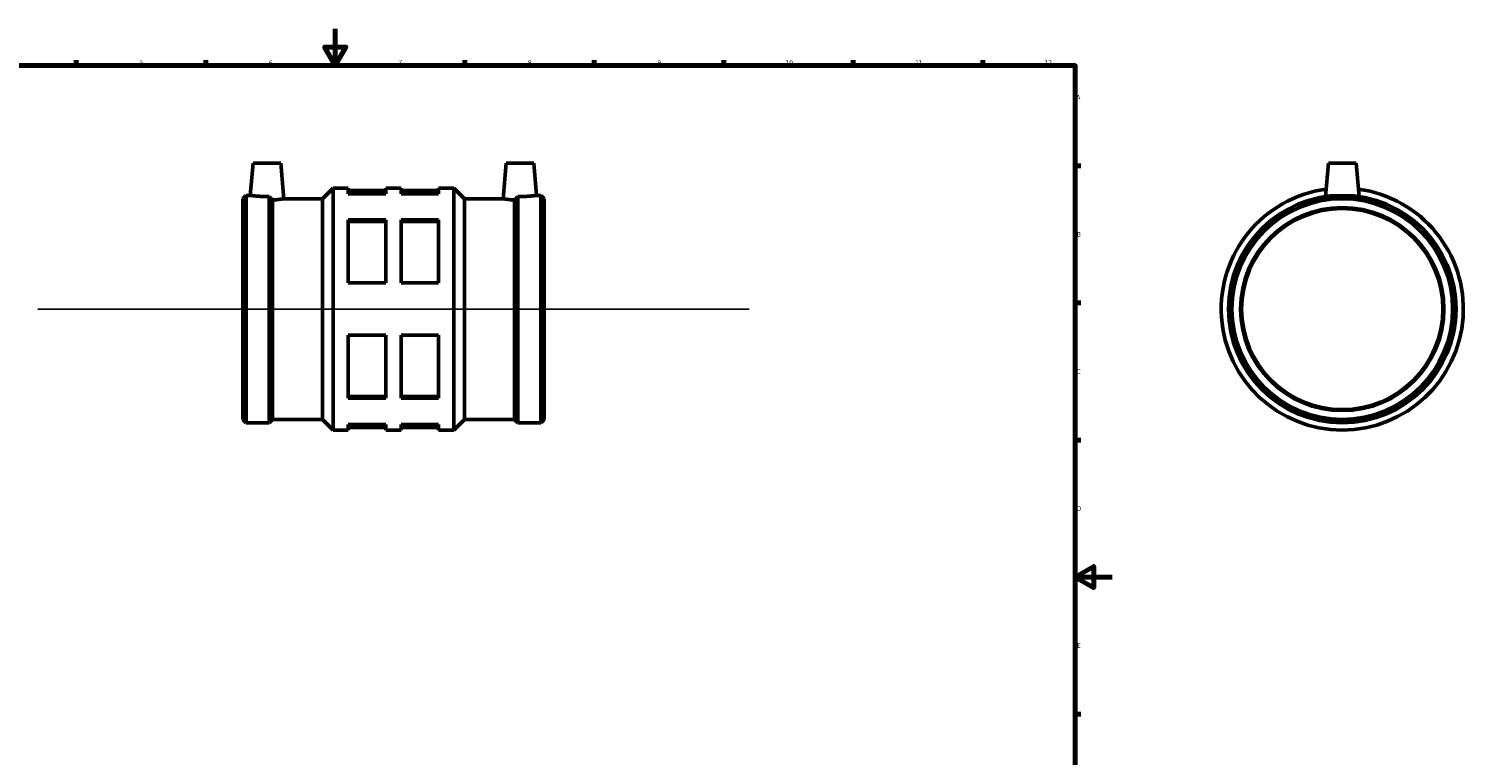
# Model space of a CAD drawing. Header units: millimetres. Extents: x -141 to 1065, y -193 to 1241.
# Tile 4 of 6: x 255 to 1031, y 201 to 594. Entities that reach past the tile are written whole.
import ezdxf

# ---------------------------------------------------------------- set-up
doc = ezdxf.new("R2010")
doc.units = ezdxf.units.MM
for name, color, linetype, lineweight in [('Border (ISO)', 7, 'Continuous', 70), ('Sketch Geometry (ISO)', 7, 'Continuous', 25), ('Visible (ISO)', 7, 'Continuous', 50)]:
    doc.layers.add(name, color=color, linetype=linetype, lineweight=lineweight)
doc.styles.add('Note Text (ISO)', font='tahoma.ttf')

# ---------------------------------------------------------------- blocks, each defined once
blk = doc.blocks.new('Borders Default Border')
at = {"layer": 'Border (ISO)'}
for p, q in [((280.33, 574), (280.33, 576.9)), ((350.42, 574), (350.42, 576.9)), ((490.58, 574), (490.58, 576.9)), ((560.67, 574), (560.67, 576.9)), ((630.75, 574), (630.75, 576.9)), ((700.83, 574), (700.83, 576.9)), ((770.92, 574), (770.92, 576.9)), ((821, 519.75), (823.9, 519.75)), ((821, 445.5), (823.9, 445.5)), ((821, 371.25), (823.9, 371.25)), ((821, 222.75), (823.9, 222.75))]:
    blk.add_line(p, q, dxfattribs=at)
at = {"layer": 'Border (ISO)', "flags": 128}
for points in [[(420.5, 594), (420.5, 574), (414.73, 584), (426.27, 584), (420.5, 574)], [(20, 20), (20, 574), (821, 574), (821, 20), (20, 20)], [(841, 297), (821, 297), (831, 302.77), (831, 291.23), (821, 297)]]:
    blk.add_lwpolyline(points, dxfattribs=at)
at = {"layer": 'Border (ISO)', "color": 232, "true_color": 0xca0064, "char_height": 2.5, "attachment_point": 7, "style": 'Note Text (ISO)'}
for s, insert in [('5', (314.64, 574.35)), ('6', (384.66, 574.35)), ('7', (454.77, 574.4)), ('8', (524.81, 574.34)), ('9', (594.88, 574.35)), ('10', (664.29, 574.35)), ('11', (734.37, 574.4)), ('12', (804.46, 574.4)), ('A', (821.59, 555.62)), ('B', (821.89, 481.37)), ('C', (821.73, 407.08)), ('D', (821.73, 332.88)), ('E', (821.94, 258.63))]:
    blk.add_mtext(s, dxfattribs=dict(at, insert=insert))

msp = doc.modelspace()

# ---------------------------------------------------------------- linework, layer by layer
at = {"layer": 'Sketch Geometry (ISO)'}
msp.add_line((259.631, 442.177), (644.431, 442.177), dxfattribs=at)
at = {"layer": 'Visible (ISO)'}
for p, q in [((376.071, 521.177), (374.546, 503.747)), ((376.071, 521.177), (391.071, 521.177)), ((391.071, 521.177), (392.758, 501.9)), ((512.991, 521.177), (511.305, 501.9)), ((527.991, 521.177), (512.991, 521.177)), ((527.991, 521.177), (529.516, 503.747)), ((957.964, 521.177), (956.38, 503.074)), ((957.964, 521.177), (972.964, 521.177)), ((972.964, 521.177), (974.548, 503.074)), ((413.654, 501.9), (419.431, 507.677)), ((419.431, 376.677), (419.431, 507.677)), ((419.431, 507.677), (427.581, 507.677)), ((427.581, 507.677), (427.581, 504.646)), ((427.581, 506.367), (447.956, 506.367)), ((447.956, 504.646), (427.581, 504.646)), ((447.956, 504.646), (447.956, 507.677)), ((447.956, 507.677), (456.106, 507.677)), ((456.106, 507.677), (456.106, 504.646)), ((456.106, 506.367), (476.481, 506.367)), ((476.481, 504.646), (456.106, 504.646)), ((476.481, 504.646), (476.481, 507.677)), ((476.481, 507.677), (484.631, 507.677)), ((484.631, 376.677), (484.631, 507.677)), ((490.408, 501.9), (484.631, 507.677)), ((370.531, 501.9), (372.378, 503.747)), ((370.531, 382.454), (370.531, 501.9)), ((372.378, 380.607), (372.378, 503.747)), ((372.378, 503.747), (374.546, 503.747)), ((384.684, 380.607), (384.684, 503.084)), ((386.531, 382.454), (386.531, 501.255)), ((392.758, 501.9), (413.654, 501.9)), ((413.654, 382.454), (413.654, 501.9)), ((490.408, 382.454), (490.408, 501.9)), ((490.408, 501.9), (511.305, 501.9)), ((517.531, 382.454), (517.531, 501.255)), ((519.378, 380.607), (519.378, 503.084)), ((529.516, 503.747), (531.684, 503.747)), ((531.684, 380.607), (531.684, 503.747)), ((533.531, 501.9), (531.684, 503.747)), ((533.531, 382.454), (533.531, 501.9)), ((427.581, 490.469), (427.581, 456.354)), ((427.581, 490.469), (447.956, 490.469)), ((427.581, 489.503), (447.956, 489.503)), ((447.956, 456.354), (447.956, 490.469)), ((456.106, 490.469), (456.106, 456.354)), ((456.106, 490.469), (476.481, 490.469)), ((456.106, 489.503), (476.481, 489.503)), ((476.481, 456.354), (476.481, 490.469)), ((447.956, 456.354), (427.581, 456.354)), ((476.481, 456.354), (456.106, 456.354)), ((427.581, 428.001), (427.581, 393.886)), ((427.581, 428.001), (447.956, 428.001)), ((447.956, 393.886), (447.956, 428.001)), ((456.106, 428.001), (456.106, 393.886)), ((456.106, 428.001), (476.481, 428.001)), ((476.481, 393.886), (476.481, 428.001)), ((427.581, 394.852), (447.956, 394.852)), ((447.956, 393.886), (427.581, 393.886)), ((456.106, 394.852), (476.481, 394.852)), ((476.481, 393.886), (456.106, 393.886)), ((370.531, 382.454), (372.378, 380.607)), ((372.378, 380.607), (384.684, 380.607)), ((386.531, 382.454), (384.684, 380.607)), ((386.531, 382.454), (413.654, 382.454)), ((413.654, 382.454), (419.431, 376.677)), ((490.408, 382.454), (484.631, 376.677)), ((490.408, 382.454), (517.531, 382.454)), ((517.531, 382.454), (519.378, 380.607)), ((519.378, 380.607), (531.684, 380.607)), ((533.531, 382.454), (531.684, 380.607)), ((419.431, 376.677), (427.581, 376.677)), ((427.581, 379.709), (427.581, 376.677)), ((427.581, 379.709), (447.956, 379.709)), ((427.581, 377.987), (447.956, 377.987)), ((447.956, 376.677), (447.956, 379.709)), ((447.956, 376.677), (456.106, 376.677)), ((456.106, 379.709), (456.106, 376.677)), ((456.106, 379.709), (476.481, 379.709)), ((456.106, 377.987), (476.481, 377.987)), ((476.481, 376.677), (476.481, 379.709)), ((476.481, 376.677), (484.631, 376.677))]:
    msp.add_line(p, q, dxfattribs=at)
for radius in [61.57, 59.723, 55, 54.45]:
    msp.add_circle((965.464, 442.177), radius, dxfattribs=at)
msp.add_arc((965.464, 442.177), 65.5, 97.6613, 82.3387, dxfattribs=at)
for points, knots in [([(384.684, 503.084), (384.309, 503.077), (383.936, 503.074), (382.432, 503.074), (381.218, 503.109), (378.991, 503.238), (377.976, 503.328), (376.379, 503.497), (375.688, 503.587), (374.772, 503.713), (374.546, 503.747), (374.546, 503.747)], [-2.8424075, -2.8424075, -2.8424075, -2.8424075, -2.7328475, -2.7328475, -2.390981, -2.390981, -2.0491146, -2.0491146, -1.7077692, -1.7077692, -1.3664237, -1.3664237, -1.3664237, -1.3664237]), ([(386.531, 501.255), (386.243, 501.536), (385.958, 501.816), (385.353, 502.414), (385.021, 502.745), (384.684, 503.084)], [2.75342635, 2.75342635, 2.75342635, 2.75342635, 2.87138737, 2.87138737, 3.00972481, 3.00972481, 3.00972481, 3.00972481]), ([(392.758, 501.9), (392.758, 501.9), (392.528, 501.863), (391.596, 501.729), (390.893, 501.633), (389.267, 501.452), (388.235, 501.355), (386.913, 501.275), (386.723, 501.265), (386.531, 501.255)], [1.391347, 1.391347, 1.391347, 1.391347, 1.7389042, 1.7389042, 2.0864613, 2.0864613, 2.4345777, 2.4345777, 2.4921314, 2.4921314, 2.4921314, 2.4921314]), ([(517.531, 501.255), (517.339, 501.265), (517.149, 501.275), (515.828, 501.355), (514.795, 501.452), (513.17, 501.633), (512.467, 501.729), (511.534, 501.863), (511.305, 501.9), (511.305, 501.9)], [0.2905626, 0.2905626, 0.2905626, 0.2905626, 0.3481164, 0.3481164, 0.6962327, 0.6962327, 1.0437899, 1.0437899, 1.391347, 1.391347, 1.391347, 1.391347]), ([(519.378, 503.084), (519.042, 502.745), (518.709, 502.414), (518.105, 501.816), (517.82, 501.536), (517.531, 501.255)], [3.6106235, 3.6106235, 3.6106235, 3.6106235, 3.74896093, 3.74896093, 3.86692195, 3.86692195, 3.86692195, 3.86692195]), ([(529.516, 503.747), (529.516, 503.747), (529.291, 503.713), (528.374, 503.587), (527.683, 503.497), (526.086, 503.328), (525.072, 503.238), (522.844, 503.109), (521.631, 503.074), (520.491, 503.074), (520.126, 503.074), (519.753, 503.077), (519.378, 503.084)], [-1.3664237, -1.3664237, -1.3664237, -1.3664237, -1.0250783, -1.0250783, -0.6837329, -0.6837329, -0.3418664, -0.3418664, 0, 0, 0, 0.10956, 0.10956, 0.10956, 0.10956])]:
    msp.add_open_spline(points, degree=3, knots=knots, dxfattribs=at)

# ---------------------------------------------------------------- block references
msp.add_blockref('Borders Default Border', (0, 0))

doc.saveas('drawing.dxf')
